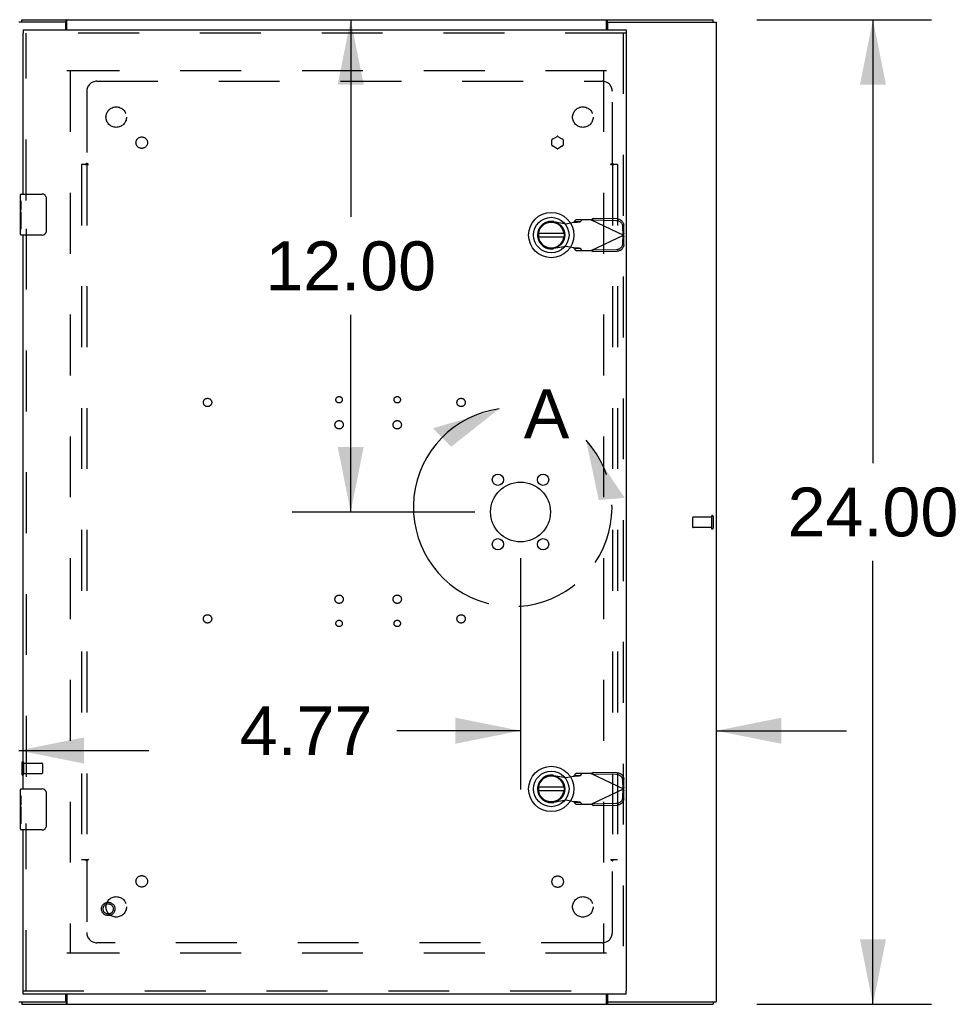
# Model space of a CAD drawing. Header units: inches. Extents: x 0 to 270, y 0 to 175.
# Tile 83 of 95: x 111 to 134, y 96 to 120. Entities that reach past the tile are written whole.
import ezdxf

# ---------------------------------------------------------------- set-up
doc = ezdxf.new("R2010")
doc.units = ezdxf.units.IN
doc.header["$LTSCALE"] = 14.84127
doc.header["$MEASUREMENT"] = 0
doc.linetypes.add('HIDDEN', pattern=[0.2, 0.1, -0.1])
doc.linetypes.add('PHANTOM', pattern=[0.8, 0.45, -0.05, 0.1, -0.05, 0.1, -0.05])
doc.layers.get('0').update_dxf_attribs({"linetype": 'CONTINUOUS'})
for name, color, linetype in [('DEFAULT_2', 8, 'HIDDEN'), ('DEFAULT_3', 7, 'PHANTOM'), ('DIMENSIONS', 7, 'CONTINUOUS'), ('EXR_ENCLOSURE_DOOR_ASSEMBLY', 7, 'CONTINUOUS'), ('SUBPANELS', 7, 'CONTINUOUS')]:
    doc.layers.add(name, color=color, linetype=linetype)
doc.styles.get("Standard").update_dxf_attribs({"font": 'arial.ttf'})
doc.dimstyles.new('DIMSTYLE_1', dxfattribs={"dimtxt": 1.190476, "dimasz": 1.587302, "dimexe": 0.09, "dimexo": 0.07, "dimgap": 0.0375, "dimtad": 0, "dimtih": 1, "dimtoh": 1, "dimzin": 4, "dimdsep": 46, "dimtxsty": 'Standard', "dimblk": '_FILLED', "dimblk1": '_FILLED', "dimblk2": '_FILLED', "dimcen": 0.09, "dimadec": 3, "dimazin": 1, "dimtfac": 1, "dimtdec": 3, "dimtofl": 0, "dimtmove": 0, "dimatfit": 3, "dimldrblk": '_FILLED', "dimfxl": 0, "dimtolj": 1, "dimtzin": 4, "dimarcsym": 0})

# ---------------------------------------------------------------- blocks, each defined once
blk = doc.blocks.new('_FILLED')
at = {"color": 0, "linetype": 'ByBlock'}
blk.add_solid([(0, 0), (-1, 0.2), (-1, -0.2)], dxfattribs=at)
blk = doc.blocks.new('*D3')
at = {"layer": 'DIMENSIONS', "color": 2, "linetype": 'Continuous'}
for p, q in [((119.056, 119.54), (119.056, 114.731)), ((119.826, 119.54), (120.485, 119.54)), ((119.056, 107.54), (119.056, 112.35)), ((122.083, 107.54), (117.627, 107.54))]:
    blk.add_line(p, q, dxfattribs=at)
at = {"layer": 'DIMENSIONS', "color": 2, "linetype": 'Continuous', "xscale": 1.5873015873, "yscale": 1.5873015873, "zscale": 1.5873015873}
for p, rotation in [((119.056, 119.54), 90), ((119.056, 107.54), 270)]:
    blk.add_blockref('_FILLED', p, dxfattribs=dict(at, rotation=rotation))
at = {"layer": 'DIMENSIONS', "color": 2, "linetype": 'Continuous', "insert": (119.056, 114.136), "char_height": 1.1905, "width": 4.16003, "attachment_point": 2, "line_spacing_factor": 0.9}
blk.add_mtext('12.00', dxfattribs=at)
blk = doc.blocks.new('*D5')
at = {"layer": 'DIMENSIONS', "color": 2, "linetype": 'Continuous'}
for p, q in [((123.194, 106.414), (123.194, 100.78)), ((123.194, 102.209), (120.182, 102.209)), ((127.965, 102.209), (131.139, 102.209))]:
    blk.add_line(p, q, dxfattribs=at)
at = {"layer": 'DIMENSIONS', "color": 2, "linetype": 'Continuous', "xscale": 1.5873015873, "yscale": 1.5873015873, "zscale": 1.5873015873}
blk.add_blockref('_FILLED', (123.194, 102.209), dxfattribs=at)
at = {"layer": 'DIMENSIONS', "color": 2, "linetype": 'Continuous', "xscale": 1.5873015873, "yscale": 1.5873015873, "zscale": 1.5873015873, "rotation": 180}
blk.add_blockref('_FILLED', (127.965, 102.209), dxfattribs=at)
at = {"layer": 'DIMENSIONS', "color": 2, "linetype": 'Continuous', "insert": (119.587, 102.804), "char_height": 1.1905, "width": 3.23509, "attachment_point": 3, "line_spacing_factor": 0.9}
blk.add_mtext('4.77', dxfattribs=at)
blk = doc.blocks.new('*D18')
at = {"layer": 'DIMENSIONS', "color": 2, "linetype": 'Continuous'}
for p, q in [((128.956, 119.54), (133.215, 119.54)), ((131.786, 119.54), (131.786, 108.731)), ((131.786, 95.54), (131.786, 106.35)), ((128.956, 95.54), (133.215, 95.54))]:
    blk.add_line(p, q, dxfattribs=at)
at = {"layer": 'DIMENSIONS', "color": 2, "linetype": 'Continuous', "xscale": 1.5873015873, "yscale": 1.5873015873, "zscale": 1.5873015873}
for p, rotation in [((131.786, 119.54), 90), ((131.786, 95.54), 270)]:
    blk.add_blockref('_FILLED', p, dxfattribs=dict(at, rotation=rotation))
at = {"layer": 'DIMENSIONS', "color": 2, "linetype": 'Continuous', "insert": (131.786, 108.136), "char_height": 1.1905, "width": 4.16003, "attachment_point": 2, "line_spacing_factor": 0.9}
blk.add_mtext('24.00', dxfattribs=at)
blk = doc.blocks.new('*D20')
at = {"layer": 'DIMENSIONS', "color": 2, "linetype": 'Continuous'}
for p, q in [((109.59, 104.606), (109.59, 100.299)), ((109.59, 101.727), (104.844, 101.727)), ((110.965, 101.727), (114.139, 101.727))]:
    blk.add_line(p, q, dxfattribs=at)
at = {"layer": 'DIMENSIONS', "color": 2, "linetype": 'Continuous', "xscale": 1.5873015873, "yscale": 1.5873015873, "zscale": 1.5873015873}
blk.add_blockref('_FILLED', (109.59, 101.727), dxfattribs=at)
at = {"layer": 'DIMENSIONS', "color": 2, "linetype": 'Continuous', "xscale": 1.5873015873, "yscale": 1.5873015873, "zscale": 1.5873015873, "rotation": 180}
blk.add_blockref('_FILLED', (110.965, 101.727), dxfattribs=at)
at = {"layer": 'DIMENSIONS', "color": 2, "linetype": 'Continuous', "insert": (104.248, 102.322), "char_height": 1.1905, "width": 3.23509, "attachment_point": 3, "line_spacing_factor": 0.9}
blk.add_mtext('1.38', dxfattribs=at)

msp = doc.modelspace()

# ---------------------------------------------------------------- linework, layer by layer
at = {"color": 7, "linetype": 'Continuous'}
for p, q in [((111.0399, 119.4774), (111.0399, 119.5404)), ((112.1169, 119.4654), (112.1169, 119.5404)), ((125.3129, 119.4654), (125.3129, 119.5404)), ((127.8899, 119.4774), (127.8899, 119.5404)), ((112.1126, 119.4654), (112.1169, 119.4654)), ((125.3129, 119.4654), (125.3172, 119.4654)), ((111.0399, 95.6034), (111.0399, 95.5404)), ((112.1126, 95.6154), (112.1169, 95.6154)), ((112.1169, 95.6154), (112.1169, 95.5404)), ((125.3129, 95.6154), (125.3172, 95.6154)), ((125.3129, 95.6154), (125.3129, 95.5404)), ((127.8899, 95.6034), (127.8899, 95.5404))]:
    msp.add_line(p, q, dxfattribs=at)
at = {"color": 3, "linetype": 'Continuous'}
for p, q in [((111.0399, 119.5404), (127.8899, 119.5404)), ((112.1399, 119.2904), (112.1399, 119.5214)), ((125.2899, 119.2904), (125.2899, 119.5214)), ((112.0979, 119.4774), (110.9649, 119.4774)), ((112.1129, 119.2904), (112.1129, 119.4624)), ((125.3169, 119.4624), (125.3169, 119.2904)), ((125.3319, 119.4774), (127.9649, 119.4774)), ((127.9649, 119.4774), (127.9649, 95.6034)), ((112.1129, 95.6184), (112.1129, 95.7904)), ((112.1399, 95.7904), (112.1399, 95.5594)), ((125.2899, 95.5594), (125.2899, 95.7904)), ((125.3169, 95.7904), (125.3169, 95.6184)), ((110.9649, 95.6034), (112.0979, 95.6034)), ((111.0399, 95.5404), (127.8899, 95.5404)), ((125.3319, 95.6034), (127.9649, 95.6034))]:
    msp.add_line(p, q, dxfattribs=at)
for points in [[(112.1399, 119.5214), (112.1383, 119.5226), (112.1368, 119.5239), (112.1353, 119.5255), (112.1337, 119.5272), (112.1322, 119.529), (112.1306, 119.5308), (112.1291, 119.5325), (112.1277, 119.5341), (112.1262, 119.5356), (112.1247, 119.5369), (112.1232, 119.5381), (112.1218, 119.539), (112.1204, 119.5397), (112.1191, 119.5401), (112.1179, 119.5403), (112.1169, 119.5404)], [(125.2899, 119.5214), (125.2914, 119.5226), (125.293, 119.5239), (125.2945, 119.5255), (125.2961, 119.5272), (125.2976, 119.529), (125.2991, 119.5308), (125.3006, 119.5325), (125.3021, 119.5341), (125.3036, 119.5356), (125.3051, 119.5369), (125.3066, 119.5381), (125.308, 119.539), (125.3094, 119.5397), (125.3107, 119.5401), (125.3119, 119.5403), (125.3129, 119.5404)], [(112.1399, 95.5594), (112.1383, 95.5582), (112.1368, 95.5568), (112.1353, 95.5552), (112.1337, 95.5535), (112.1322, 95.5517), (112.1306, 95.5499), (112.1291, 95.5482), (112.1277, 95.5466), (112.1262, 95.5451), (112.1247, 95.5438), (112.1232, 95.5426), (112.1218, 95.5417), (112.1204, 95.5411), (112.1191, 95.5406), (112.1179, 95.5404), (112.1169, 95.5404)], [(125.2899, 95.5594), (125.2914, 95.5582), (125.293, 95.5568), (125.2945, 95.5552), (125.2961, 95.5535), (125.2976, 95.5517), (125.2991, 95.5499), (125.3006, 95.5482), (125.3021, 95.5466), (125.3036, 95.5451), (125.3051, 95.5438), (125.3066, 95.5426), (125.308, 95.5417), (125.3094, 95.5411), (125.3107, 95.5406), (125.3119, 95.5404), (125.3129, 95.5404)]]:
    msp.add_lwpolyline(points, dxfattribs=at)
at = {"color": 7, "linetype": 'Continuous'}
for points in [[(112.1399, 119.4586), (112.139, 119.4583), (112.1379, 119.4582), (112.1368, 119.4581), (112.1355, 119.4582), (112.1342, 119.4584), (112.1328, 119.4587), (112.1315, 119.4592), (112.1301, 119.4598), (112.1288, 119.4605), (112.1274, 119.4613), (112.1261, 119.462), (112.1248, 119.4628), (112.1234, 119.4635), (112.122, 119.4642), (112.1207, 119.4647), (112.1194, 119.4651), (112.1181, 119.4653), (112.1169, 119.4654)], [(125.2899, 119.4586), (125.2908, 119.4583), (125.2919, 119.4582), (125.293, 119.4581), (125.2943, 119.4582), (125.2956, 119.4584), (125.297, 119.4587), (125.2983, 119.4592), (125.2997, 119.4598), (125.301, 119.4605), (125.3023, 119.4613), (125.3037, 119.462), (125.305, 119.4628), (125.3064, 119.4635), (125.3077, 119.4642), (125.3091, 119.4647), (125.3104, 119.4651), (125.3117, 119.4653), (125.3129, 119.4654)], [(112.1399, 95.6222), (112.139, 95.6224), (112.1379, 95.6226), (112.1367, 95.6226), (112.1355, 95.6226), (112.1342, 95.6224), (112.1328, 95.622), (112.1315, 95.6215), (112.1301, 95.6209), (112.1288, 95.6202), (112.1274, 95.6195), (112.1261, 95.6187), (112.1248, 95.6179), (112.1234, 95.6172), (112.122, 95.6166), (112.1207, 95.6161), (112.1194, 95.6157), (112.1181, 95.6154), (112.1169, 95.6154)], [(125.2899, 95.6222), (125.2908, 95.6224), (125.2919, 95.6226), (125.293, 95.6226), (125.2943, 95.6226), (125.2956, 95.6224), (125.297, 95.622), (125.2983, 95.6215), (125.2997, 95.6209), (125.301, 95.6202), (125.3023, 95.6195), (125.3037, 95.6187), (125.305, 95.6179), (125.3064, 95.6172), (125.3077, 95.6166), (125.3091, 95.6161), (125.3104, 95.6157), (125.3117, 95.6154), (125.3129, 95.6154)]]:
    msp.add_lwpolyline(points, dxfattribs=at)
at = {"color": 3, "linetype": 'Continuous'}
for centre, start, end in [((112.0979, 119.4624), 0, 90), ((125.3319, 119.4624), 90, 180), ((112.0979, 95.6184), 270, 360), ((125.3319, 95.6184), 180, 270)]:
    msp.add_arc(centre, 0.015, start, end, dxfattribs=at)
at = {"layer": 'DEFAULT_2', "color": 8, "linetype": 'HIDDEN'}
for p, q in [((125.2899, 118.2904), (112.1399, 118.2904)), ((112.2149, 118.2884), (112.2149, 96.7924)), ((125.2149, 118.2884), (125.2149, 96.7924)), ((127.3899, 107.4044), (127.3899, 107.1764)), ((127.8469, 107.4144), (127.3999, 107.4144)), ((127.8469, 107.4324), (127.8469, 107.1484)), ((127.8899, 107.4324), (127.8899, 107.1484)), ((127.8469, 107.1664), (127.3999, 107.1664)), ((111.0399, 101.4324), (111.0399, 101.1484)), ((111.0829, 101.4324), (111.0829, 101.1484)), ((111.0829, 101.4144), (111.5299, 101.4144)), ((111.5399, 101.4044), (111.5399, 101.1764)), ((111.0829, 101.1664), (111.5299, 101.1664)), ((125.2899, 96.7904), (112.1399, 96.7904))]:
    msp.add_line(p, q, dxfattribs=at)
for centre, radius, start, end in [((127.3999, 107.4044), 0.01, 90, 180), ((127.8684, 107.4324), 0.0215, 0, 180), ((127.3999, 107.1764), 0.01, 180, 270), ((127.8684, 107.1484), 0.0215, 180, 360), ((111.0614, 101.4324), 0.0215, 0, 180), ((111.5299, 101.4044), 0.01, 0, 90), ((111.0614, 101.1484), 0.0215, 180, 360), ((111.5299, 101.1764), 0.01, 270, 360)]:
    msp.add_arc(centre, radius, start, end, dxfattribs=at)
at = {"layer": 'DEFAULT_3', "color": 2, "linetype": 'PHANTOM'}
msp.add_arc((123.0053, 107.6572), 2.4204, 97.84781, 42.34209, dxfattribs=at)
for points in [[(122.6749, 110.0549), (121.5074, 109.1332), (121.0552, 109.5788)], [(124.7943, 109.2874), (125.101, 107.832), (125.7337, 107.8847)]]:
    msp.add_solid(points, dxfattribs=at)
at = {"layer": 'DIMENSIONS', "color": 2, "linetype": 'PHANTOM'}
msp.add_arc((123.0053, 107.6572), 2.4204, 97.84781, 42.34209, dxfattribs=at)
for points in [[(122.6749, 110.0549), (121.5074, 109.1332), (121.0552, 109.5788)], [(124.7943, 109.2874), (125.101, 107.832), (125.7337, 107.8847)]]:
    msp.add_solid(points, dxfattribs=at)
at = {"layer": 'EXR_ENCLOSURE_DOOR_ASSEMBLY', "color": 7, "linetype": 'Continuous'}
for p, q in [((111.0694, 119.2904), (111.0694, 119.2154)), ((125.7694, 119.2904), (125.7694, 119.2154)), ((111.0094, 115.1314), (111.0094, 115.2754)), ((111.0244, 115.2904), (111.5344, 115.2904)), ((111.0094, 114.8755), (111.0094, 115.1282)), ((111.0183, 115.0733), (111.0094, 115.0733)), ((111.0194, 114.9055), (111.0194, 115.0623)), ((111.6343, 115.1904), (111.6343, 114.3904)), ((111.0094, 114.9055), (111.0194, 114.9055)), ((111.0094, 114.3054), (111.0094, 114.873)), ((111.0122, 114.8427), (111.0094, 114.8427)), ((111.0194, 114.7219), (111.0194, 114.7749)), ((111.0094, 114.7109), (111.0187, 114.7109)), ((111.0094, 114.6749), (111.0194, 114.6749)), ((111.0094, 114.6121), (111.0194, 114.6121)), ((111.0194, 114.4446), (111.0194, 114.6749)), ((111.0094, 114.4446), (111.0194, 114.4446)), ((111.5344, 114.2904), (111.0244, 114.2904)), ((124.2569, 114.3297), (123.6319, 114.3297)), ((123.6319, 114.251), (124.2569, 114.251)), ((124.2569, 100.8297), (123.6319, 100.8297)), ((111.0094, 100.6314), (111.0094, 100.7754)), ((111.0094, 100.3755), (111.0094, 100.6282)), ((111.0183, 100.5733), (111.0094, 100.5733)), ((111.0194, 100.4055), (111.0194, 100.5623)), ((111.0244, 100.7904), (111.5344, 100.7904)), ((111.6343, 100.6904), (111.6343, 99.8904)), ((123.6319, 100.751), (124.2569, 100.751)), ((111.0094, 100.4055), (111.0194, 100.4055)), ((111.0094, 99.8054), (111.0094, 100.373)), ((111.0122, 100.3427), (111.0094, 100.3427)), ((111.0094, 100.2109), (111.0187, 100.2109)), ((111.0094, 100.1749), (111.0194, 100.1749)), ((111.0094, 100.1121), (111.0194, 100.1121)), ((111.0194, 100.2219), (111.0194, 100.2749)), ((111.0194, 99.9446), (111.0194, 100.1749)), ((111.0094, 99.9446), (111.0194, 99.9446)), ((111.5344, 99.7904), (111.0244, 99.7904)), ((111.0694, 95.7904), (111.0694, 95.8654)), ((125.7694, 95.7904), (125.7694, 95.8654))]:
    msp.add_line(p, q, dxfattribs=at)
at = {"layer": 'EXR_ENCLOSURE_DOOR_ASSEMBLY', "color": 3, "linetype": 'Continuous'}
for p, q in [((111.0694, 119.2904), (125.7694, 119.2904)), ((111.0694, 115.2904), (111.0694, 119.2154)), ((125.7694, 119.2154), (125.7694, 95.8654)), ((111.0694, 100.7904), (111.0694, 114.2904)), ((111.0694, 95.8654), (111.0694, 99.7904)), ((125.7694, 95.7904), (111.0694, 95.7904))]:
    msp.add_line(p, q, dxfattribs=at)
at = {"layer": 'EXR_ENCLOSURE_DOOR_ASSEMBLY', "color": 8, "linetype": 'HIDDEN'}
for p, q in [((125.7694, 119.2154), (111.0694, 119.2154)), ((111.1444, 115.1354), (111.1444, 119.2154)), ((125.6944, 119.2154), (125.6944, 95.8654)), ((124.0044, 114.6196), (124.2988, 114.5659)), ((124.2988, 114.5659), (124.4956, 114.6038)), ((124.5411, 114.6644), (124.4995, 114.6183)), ((124.4995, 114.6183), (124.6546, 114.6183)), ((124.9149, 114.6644), (124.5411, 114.6644)), ((124.6546, 114.6183), (124.6962, 114.6644)), ((124.9149, 114.6644), (125.7023, 114.2903)), ((124.9431, 114.6509), (124.9629, 114.6925)), ((125.5336, 114.6408), (124.9431, 114.6509)), ((125.5534, 114.6824), (124.9629, 114.6925)), ((125.6959, 114.2934), (125.6925, 114.4863)), ((125.7156, 114.335), (125.7123, 114.5279)), ((111.1444, 114.4454), (111.1444, 100.6354)), ((124.9149, 113.9163), (125.7023, 114.2903)), ((125.6925, 114.0944), (125.6959, 114.2873)), ((125.7156, 114.335), (125.6959, 114.2934)), ((125.6959, 114.2873), (125.7156, 114.2457)), ((125.7091, 114.3129), (125.7023, 114.2903)), ((125.7023, 114.2903), (125.7091, 114.2678)), ((125.7156, 114.335), (125.7091, 114.3129)), ((125.7091, 114.2678), (125.7156, 114.2457)), ((125.7123, 114.0528), (125.7156, 114.2457)), ((124.2988, 114.0147), (124.0044, 113.9611)), ((124.4956, 113.9769), (124.2988, 114.0147)), ((124.6546, 113.9624), (124.4995, 113.9624)), ((124.4995, 113.9624), (124.5411, 113.9163)), ((124.5411, 113.9163), (124.9149, 113.9163)), ((124.6962, 113.9163), (124.6546, 113.9624)), ((124.9431, 113.9298), (125.5336, 113.9398)), ((124.9629, 113.8882), (124.9431, 113.9298)), ((124.9629, 113.8882), (125.5534, 113.8982)), ((124.0044, 101.1196), (124.2988, 101.0659)), ((124.2988, 101.0659), (124.4956, 101.1038)), ((124.5411, 101.1644), (124.4995, 101.1183)), ((124.4995, 101.1183), (124.6546, 101.1183)), ((124.9149, 101.1644), (124.5411, 101.1644)), ((124.6546, 101.1183), (124.6962, 101.1644)), ((124.9149, 101.1644), (125.7023, 100.7903)), ((124.9431, 101.1509), (124.9629, 101.1925)), ((125.5336, 101.1408), (124.9431, 101.1509)), ((125.5534, 101.1824), (124.9629, 101.1925)), ((125.6959, 100.7934), (125.6925, 100.9863)), ((125.7156, 100.835), (125.6959, 100.7934)), ((125.7091, 100.8129), (125.7023, 100.7903)), ((125.7156, 100.835), (125.7091, 100.8129)), ((125.7156, 100.835), (125.7123, 101.0279)), ((124.9149, 100.4163), (125.7023, 100.7903)), ((125.6925, 100.5944), (125.6959, 100.7873)), ((125.6959, 100.7873), (125.7156, 100.7457)), ((125.7023, 100.7903), (125.7091, 100.7678)), ((125.7091, 100.7678), (125.7156, 100.7457)), ((125.7123, 100.5528), (125.7156, 100.7457)), ((124.2988, 100.5147), (124.0044, 100.4611)), ((124.4956, 100.4769), (124.2988, 100.5147)), ((124.6546, 100.4624), (124.4995, 100.4624)), ((124.4995, 100.4624), (124.5411, 100.4163)), ((124.5411, 100.4163), (124.9149, 100.4163)), ((124.6962, 100.4163), (124.6546, 100.4624)), ((124.9431, 100.4298), (125.5336, 100.4398)), ((124.9629, 100.3882), (124.9431, 100.4298)), ((124.9629, 100.3882), (125.5534, 100.3982)), ((111.1444, 95.8654), (111.1444, 99.9454)), ((111.0694, 95.8654), (125.7694, 95.8654))]:
    msp.add_line(p, q, dxfattribs=at)
at = {"layer": 'EXR_ENCLOSURE_DOOR_ASSEMBLY', "color": 7, "linetype": 'Continuous'}
for points in [[(111.6276, 115.2265), (111.6296, 115.2209), (111.6313, 115.215), (111.6326, 115.209), (111.6335, 115.2029), (111.6341, 115.1967), (111.6343, 115.1904)], [(111.0094, 115.1314), (111.0096, 115.128), (111.0101, 115.1238), (111.011, 115.1186), (111.0121, 115.1125), (111.0134, 115.1055), (111.0148, 115.0978), (111.0162, 115.0896), (111.0175, 115.0808)], [(111.0175, 115.0808), (111.0185, 115.0717), (111.0194, 115.0623)], [(111.0094, 114.8755), (111.0096, 114.8683), (111.0102, 114.8606), (111.011, 114.8523), (111.0121, 114.8436)], [(111.0121, 114.8436), (111.0155, 114.8167), (111.0166, 114.8077), (111.0175, 114.799), (111.0183, 114.7905), (111.0189, 114.7825), (111.0194, 114.7749)], [(111.0194, 114.7219), (111.019, 114.7157), (111.0186, 114.7096), (111.018, 114.7035), (111.0175, 114.6975), (111.0169, 114.6917), (111.0162, 114.6859)], [(111.6343, 114.3904), (111.6341, 114.3841), (111.6335, 114.3778), (111.6326, 114.3717), (111.6313, 114.3657), (111.6296, 114.3599), (111.6276, 114.3542)], [(111.0094, 100.6314), (111.0096, 100.628), (111.0101, 100.6238), (111.011, 100.6186), (111.0121, 100.6125), (111.0134, 100.6055), (111.0148, 100.5978), (111.0162, 100.5896), (111.0175, 100.5808)], [(111.0175, 100.5808), (111.0185, 100.5717), (111.0194, 100.5623)], [(111.6276, 100.7265), (111.6296, 100.7209), (111.6313, 100.715), (111.6326, 100.709), (111.6335, 100.7029), (111.6341, 100.6967), (111.6343, 100.6904)], [(111.0094, 100.3755), (111.0096, 100.3683), (111.0102, 100.3606), (111.011, 100.3523), (111.0121, 100.3436)], [(111.0121, 100.3436), (111.0155, 100.3167), (111.0166, 100.3077), (111.0175, 100.299), (111.0183, 100.2905), (111.0189, 100.2825), (111.0194, 100.2749)], [(111.0194, 100.2219), (111.019, 100.2157), (111.0186, 100.2096), (111.018, 100.2035), (111.0175, 100.1975), (111.0169, 100.1917), (111.0162, 100.1859)], [(111.6343, 99.8904), (111.6341, 99.8841), (111.6335, 99.8778), (111.6326, 99.8717), (111.6313, 99.8657), (111.6296, 99.8599), (111.6276, 99.8542)]]:
    msp.add_lwpolyline(points, dxfattribs=at)
at = {"layer": 'EXR_ENCLOSURE_DOOR_ASSEMBLY', "color": 8, "linetype": 'HIDDEN'}
for points in [[(124.4995, 114.6183), (124.4992, 114.6159), (124.4988, 114.6135), (124.4981, 114.611), (124.4974, 114.6086), (124.4965, 114.6062), (124.4956, 114.6038)], [(124.4956, 114.6038), (124.5117, 114.6048), (124.5432, 114.6069)], [(124.5432, 114.6069), (124.5583, 114.6079), (124.5728, 114.609), (124.5865, 114.61), (124.5994, 114.611), (124.6112, 114.6121), (124.6218, 114.6131), (124.6312, 114.6142), (124.6392, 114.6152), (124.6459, 114.6162), (124.651, 114.6173), (124.6546, 114.6183)], [(124.9149, 114.6644), (124.931, 114.6739), (124.939, 114.6787), (124.947, 114.6834), (124.955, 114.688), (124.9629, 114.6925)], [(125.6925, 114.4863), (125.6915, 114.5013), (125.689, 114.516), (125.685, 114.5306), (125.6796, 114.5447), (125.6728, 114.5583), (125.6647, 114.5712), (125.6553, 114.5833), (125.6449, 114.5945), (125.6333, 114.6047), (125.6209, 114.6137), (125.6076, 114.6216), (125.5937, 114.6282), (125.5791, 114.6335), (125.5642, 114.6374), (125.549, 114.6398), (125.5336, 114.6408)], [(125.5534, 114.6824), (125.5688, 114.6814), (125.584, 114.679), (125.5989, 114.6751), (125.6134, 114.6698), (125.6274, 114.6632), (125.6406, 114.6553), (125.6531, 114.6462), (125.6646, 114.6361), (125.6751, 114.6249), (125.6844, 114.6128), (125.6925, 114.5998), (125.6993, 114.5863), (125.7047, 114.5722), (125.7087, 114.5576), (125.7112, 114.5429), (125.7123, 114.5279)], [(125.5336, 113.9398), (125.549, 113.9408), (125.5642, 113.9433), (125.5791, 113.9472), (125.5937, 113.9524), (125.6076, 113.9591), (125.6209, 113.9669), (125.6333, 113.976), (125.6449, 113.9862), (125.6553, 113.9974), (125.6647, 114.0095), (125.6728, 114.0224), (125.6796, 114.036), (125.685, 114.0501), (125.689, 114.0646), (125.6915, 114.0794), (125.6925, 114.0944)], [(125.7123, 114.0528), (125.7112, 114.0378), (125.7087, 114.023), (125.7047, 114.0085), (125.6993, 113.9944), (125.6925, 113.9808), (125.6844, 113.9679), (125.6751, 113.9558), (125.6646, 113.9446), (125.6531, 113.9344), (125.6406, 113.9253), (125.6274, 113.9175), (125.6134, 113.9109), (125.5989, 113.9056), (125.584, 113.9017), (125.5688, 113.8993), (125.5534, 113.8982)], [(124.6546, 113.9624), (124.651, 113.9634), (124.6459, 113.9644), (124.6392, 113.9655), (124.6312, 113.9665), (124.6218, 113.9676), (124.6112, 113.9686), (124.5994, 113.9696), (124.5865, 113.9707), (124.5728, 113.9717), (124.5583, 113.9727), (124.5432, 113.9738), (124.5276, 113.9748), (124.4956, 113.9769)], [(124.4956, 113.9769), (124.4965, 113.9745), (124.4974, 113.9721), (124.4981, 113.9696), (124.4988, 113.9672), (124.4992, 113.9648), (124.4995, 113.9624)], [(124.939, 113.902), (124.9229, 113.9115), (124.9149, 113.9163)], [(124.9629, 113.8882), (124.955, 113.8927), (124.947, 113.8973), (124.939, 113.902)], [(124.4995, 101.1183), (124.4992, 101.1159), (124.4988, 101.1135), (124.4981, 101.111), (124.4974, 101.1086), (124.4965, 101.1062), (124.4956, 101.1038)], [(124.4956, 101.1038), (124.5117, 101.1048), (124.5432, 101.1069)], [(124.5432, 101.1069), (124.5583, 101.1079), (124.5728, 101.109), (124.5865, 101.11), (124.5994, 101.111), (124.6112, 101.1121), (124.6218, 101.1131), (124.6312, 101.1142), (124.6392, 101.1152), (124.6459, 101.1162), (124.651, 101.1173), (124.6546, 101.1183)], [(124.9149, 101.1644), (124.931, 101.1739), (124.939, 101.1787), (124.947, 101.1834), (124.955, 101.188), (124.9629, 101.1925)], [(125.6925, 100.9863), (125.6915, 101.0013), (125.689, 101.016), (125.685, 101.0306), (125.6796, 101.0447), (125.6728, 101.0583), (125.6647, 101.0712), (125.6553, 101.0833), (125.6449, 101.0945), (125.6333, 101.1047), (125.6209, 101.1137), (125.6076, 101.1216), (125.5937, 101.1282), (125.5791, 101.1335), (125.5642, 101.1374), (125.549, 101.1398), (125.5336, 101.1408)], [(125.5534, 101.1824), (125.5688, 101.1814), (125.584, 101.179), (125.5989, 101.1751), (125.6134, 101.1698), (125.6274, 101.1632), (125.6406, 101.1553), (125.6531, 101.1462), (125.6646, 101.1361), (125.6751, 101.1249), (125.6844, 101.1128), (125.6925, 101.0998), (125.6993, 101.0863), (125.7047, 101.0722), (125.7087, 101.0576), (125.7112, 101.0429), (125.7123, 101.0279)], [(125.5336, 100.4398), (125.549, 100.4408), (125.5642, 100.4433), (125.5791, 100.4472), (125.5937, 100.4524), (125.6076, 100.4591), (125.6209, 100.4669), (125.6333, 100.476), (125.6449, 100.4862), (125.6553, 100.4974), (125.6647, 100.5095), (125.6728, 100.5224), (125.6796, 100.536), (125.685, 100.5501), (125.689, 100.5646), (125.6915, 100.5794), (125.6925, 100.5944)], [(124.6546, 100.4624), (124.651, 100.4634), (124.6459, 100.4644), (124.6392, 100.4655), (124.6312, 100.4665), (124.6218, 100.4676), (124.6112, 100.4686), (124.5994, 100.4696), (124.5865, 100.4707), (124.5728, 100.4717), (124.5583, 100.4727), (124.5432, 100.4738), (124.5276, 100.4748), (124.4956, 100.4769)], [(124.4956, 100.4769), (124.4965, 100.4745), (124.4974, 100.4721), (124.4981, 100.4696), (124.4988, 100.4672), (124.4992, 100.4648), (124.4995, 100.4624)], [(124.939, 100.402), (124.9229, 100.4115), (124.9149, 100.4163)], [(124.9629, 100.3882), (124.955, 100.3927), (124.947, 100.3973), (124.939, 100.402)], [(125.7123, 100.5528), (125.7112, 100.5378), (125.7087, 100.523), (125.7047, 100.5085), (125.6993, 100.4944), (125.6925, 100.4808), (125.6844, 100.4679), (125.6751, 100.4558), (125.6646, 100.4446), (125.6531, 100.4344), (125.6406, 100.4253), (125.6274, 100.4175), (125.6134, 100.4109), (125.5989, 100.4056), (125.584, 100.4017), (125.5688, 100.3993), (125.5534, 100.3982)]]:
    msp.add_lwpolyline(points, dxfattribs=at)
at = {"layer": 'EXR_ENCLOSURE_DOOR_ASSEMBLY', "color": 7, "linetype": 'Continuous'}
for centre, radius in [((123.9444, 114.2904), 0.5512), ((123.9444, 114.2904), 0.4331), ((123.9444, 114.2904), 0.3287), ((123.9444, 114.2904), 0.3169), ((123.9444, 100.7904), 0.5512), ((123.9444, 100.7904), 0.4331), ((123.9444, 100.7904), 0.3287), ((123.9444, 100.7904), 0.3169)]:
    msp.add_circle(centre, radius, dxfattribs=at)
at = {"layer": 'EXR_ENCLOSURE_DOOR_ASSEMBLY', "color": 3, "linetype": 'Continuous'}
for centre, radius in [((123.1944, 107.5404), 0.7285), ((122.6434, 108.3279), 0.138), ((123.7454, 108.3279), 0.138), ((122.6434, 106.7529), 0.138), ((123.7454, 106.7529), 0.138)]:
    msp.add_circle(centre, radius, dxfattribs=at)
at = {"layer": 'EXR_ENCLOSURE_DOOR_ASSEMBLY', "color": 8, "linetype": 'HIDDEN'}
for radius in [0.1635, 0.124]:
    msp.add_circle((113.1444, 97.8654), radius, dxfattribs=at)
at = {"layer": 'EXR_ENCLOSURE_DOOR_ASSEMBLY', "color": 7, "linetype": 'Continuous'}
for centre, radius, start, end in [((111.0244, 115.2754), 0.015, 90, 180), ((111.5344, 115.1904), 0.1, 21.19986, 90), ((123.9444, 114.2904), 0.315, 10.07866, 349.92134), ((111.0244, 114.3054), 0.015, 180, 270), ((111.5344, 114.3904), 0.1, 270, 338.79459), ((123.9444, 100.7904), 0.315, 10.07866, 349.92134), ((111.0244, 100.7754), 0.015, 90, 180), ((111.5344, 100.6904), 0.1, 21.19986, 90), ((111.5344, 99.8904), 0.1, 270, 338.79459), ((111.0244, 99.8054), 0.015, 180, 270)]:
    msp.add_arc(centre, radius, start, end, dxfattribs=at)
at = {"layer": 'EXR_ENCLOSURE_DOOR_ASSEMBLY', "color": 8, "linetype": 'HIDDEN'}
for centre in [(123.9444, 114.2903), (123.9444, 100.7903)]:
    msp.add_arc(centre, 0.3346, 79.67298, 280.32702, dxfattribs=at)
at = {"layer": 'EXR_ENCLOSURE_DOOR_ASSEMBLY', "color": 7, "linetype": 'Continuous'}
for centre in [(111.2094, 114.7083), (111.2094, 100.2083)]:
    msp.add_ellipse(centre, major_axis=(0.2, 0), ratio=0.4328081, start_param=-3.1415927, end_param=-2.8797758, dxfattribs=at)
at = {"layer": 'SUBPANELS', "color": 8, "linetype": 'HIDDEN'}
for p, q in [((112.8709, 118.0404), (125.1839, 118.0404)), ((112.6209, 117.7904), (112.6209, 116.0444)), ((125.4339, 116.0444), (125.4339, 117.7904)), ((123.9712, 116.6304), (124.0862, 116.6968)), ((124.1062, 116.6968), (124.2212, 116.6304)), ((123.9612, 116.4803), (123.9612, 116.613)), ((124.0862, 116.3965), (123.9712, 116.4629)), ((124.2212, 116.4629), (124.1062, 116.3965)), ((124.2312, 116.613), (124.2312, 116.4803)), ((112.4961, 116.0094), (112.4961, 99.0714)), ((112.5823, 116.0094), (112.4961, 116.0094)), ((112.5823, 116.0094), (112.6615, 116.0094)), ((112.6211, 116.0094), (112.6211, 99.0714)), ((125.3933, 116.0094), (125.4725, 116.0094)), ((125.4337, 116.0094), (125.4337, 99.0714)), ((125.5587, 116.0094), (125.4725, 116.0094)), ((125.5587, 116.0094), (125.5587, 99.0714)), ((112.4961, 99.0714), (112.5823, 99.0714)), ((112.5823, 99.0714), (112.6615, 99.0714)), ((112.6209, 99.0363), (112.6209, 97.2903)), ((125.3933, 99.0714), (125.4725, 99.0714)), ((125.4339, 97.2903), (125.4339, 99.0363)), ((125.4725, 99.0714), (125.5587, 99.0714)), ((125.1839, 97.0403), (112.8709, 97.0403))]:
    msp.add_line(p, q, dxfattribs=at)
for points in [[(112.5823, 116.0094), (112.5875, 116.0132), (112.5918, 116.0167), (112.5955, 116.0199), (112.5988, 116.023), (112.6019, 116.026), (112.6084, 116.0325)], [(112.6084, 116.0325), (112.6123, 116.0363), (112.6164, 116.0402), (112.6209, 116.0444)], [(112.6335, 116.0355), (112.6291, 116.0383), (112.6249, 116.0412), (112.6209, 116.0444)], [(112.6615, 116.0094), (112.6598, 116.0133), (112.6576, 116.0169), (112.6549, 116.0203), (112.6519, 116.0233), (112.6487, 116.0258), (112.6453, 116.0282), (112.6417, 116.0306), (112.6335, 116.0355)], [(125.3933, 116.0094), (125.395, 116.0133), (125.3971, 116.0169), (125.3998, 116.0203), (125.4029, 116.0233), (125.4061, 116.0258), (125.4095, 116.0282), (125.4131, 116.0306)], [(125.4131, 116.0306), (125.4213, 116.0355), (125.4257, 116.0383), (125.4299, 116.0412), (125.4339, 116.0444)], [(125.4529, 116.026), (125.4464, 116.0325), (125.4425, 116.0363), (125.4384, 116.0402), (125.4339, 116.0444)], [(125.4725, 116.0094), (125.4673, 116.0132), (125.463, 116.0167), (125.4593, 116.0199), (125.456, 116.023), (125.4529, 116.026)], [(112.5823, 99.0714), (112.5875, 99.0675), (112.5918, 99.064), (112.5955, 99.0608), (112.5988, 99.0577), (112.6019, 99.0548)], [(112.6019, 99.0548), (112.6084, 99.0482), (112.6123, 99.0444), (112.6164, 99.0405), (112.6209, 99.0363)], [(112.6417, 99.0502), (112.6335, 99.0452), (112.6291, 99.0425), (112.6249, 99.0395), (112.6209, 99.0363)], [(112.6615, 99.0714), (112.6598, 99.0675), (112.6576, 99.0638), (112.6549, 99.0605), (112.6519, 99.0575), (112.6487, 99.0549), (112.6453, 99.0525), (112.6417, 99.0502)], [(125.3933, 99.0714), (125.395, 99.0675), (125.3971, 99.0639), (125.3998, 99.0605), (125.4029, 99.0575), (125.4061, 99.0549), (125.4095, 99.0525), (125.4131, 99.0502), (125.4213, 99.0452)], [(125.4213, 99.0452), (125.4257, 99.0425), (125.4299, 99.0395), (125.4339, 99.0363)], [(125.4464, 99.0482), (125.4425, 99.0444), (125.4384, 99.0405), (125.4339, 99.0363)], [(125.4725, 99.0714), (125.4673, 99.0675), (125.463, 99.064), (125.4593, 99.0608), (125.456, 99.0577), (125.4529, 99.0548), (125.4464, 99.0482)]]:
    msp.add_lwpolyline(points, dxfattribs=at)
for centre, radius in [((113.3399, 117.1654), 0.25), ((124.7149, 117.1654), 0.25), ((113.9621, 116.5431), 0.14), ((115.5657, 110.2114), 0.1015), ((118.7729, 110.2764), 0.078), ((120.1899, 110.2764), 0.078), ((121.7467, 110.2114), 0.1015), ((118.7729, 109.6664), 0.1015), ((120.1899, 109.6664), 0.1015), ((118.7729, 105.4144), 0.1015), ((120.1899, 105.4144), 0.1015), ((115.5657, 104.9354), 0.1015), ((118.7729, 104.8234), 0.078), ((120.1899, 104.8234), 0.078), ((121.7467, 104.9354), 0.1015), ((113.9621, 98.5376), 0.14), ((124.0997, 98.5306), 0.14), ((113.3399, 97.9154), 0.25), ((124.7149, 97.9154), 0.25)]:
    msp.add_circle(centre, radius, dxfattribs=at)
for centre, radius, start, end in [((112.8709, 117.7904), 0.25, 90, 180), ((125.1839, 117.7904), 0.25, 0, 90), ((124.0962, 116.6794), 0.02, 60, 120), ((123.9812, 116.613), 0.02, 120, 180), ((123.9812, 116.4803), 0.02, 180, 240), ((124.2112, 116.613), 0.02, 0, 60), ((124.2112, 116.4803), 0.02, 300, 360), ((124.0962, 116.4139), 0.02, 240, 300), ((112.8709, 97.2903), 0.25, 180, 270), ((125.1839, 97.2903), 0.25, 270, 360)]:
    msp.add_arc(centre, radius, start, end, dxfattribs=at)

# ---------------------------------------------------------------- texts
at = {"layer": 'DIMENSIONS', "color": 2, "linetype": 'Continuous', "insert": (123.8294, 110.5282), "char_height": 1.1905, "width": 1.106391, "attachment_point": 2, "line_spacing_factor": 0.9}
msp.add_mtext('A', dxfattribs=at)

# ---------------------------------------------------------------- dimensions: what is measured, and where the dimension line sits
at = {"layer": 'DIMENSIONS', "color": 2, "linetype": 'Continuous'}
for base, p1, p2, angle, picture, middle in [((119.056, 107.5404), (120.5546, 119.5404), (122.1533, 107.5404), 270, '*D3', (119.1066, 113.5337)), ((131.7865, 95.5404), (128.886, 119.5404), (128.886, 95.5404), 270, '*D18', (131.7707, 107.5337)), ((123.1944, 102.2087), (127.9649, 119.3974), (123.1944, 106.4839), 180, '*D5', (117.9394, 102.2065)), ((109.589891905, 101.7271377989), (110.964891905, 116.25911945), (109.589891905, 104.6762583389), 180, '*D20', (102.6801905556, 101.7204972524))]:
    dim = msp.add_linear_dim(base=base, p1=p1, p2=p2, angle=angle, dimstyle='DIMSTYLE_1', dxfattribs=at)
    dim.commit()
    dim.dimension.update_dxf_attribs({"geometry": picture, "text_midpoint": middle, "dimtype": 160})

doc.saveas('drawing.dxf')
